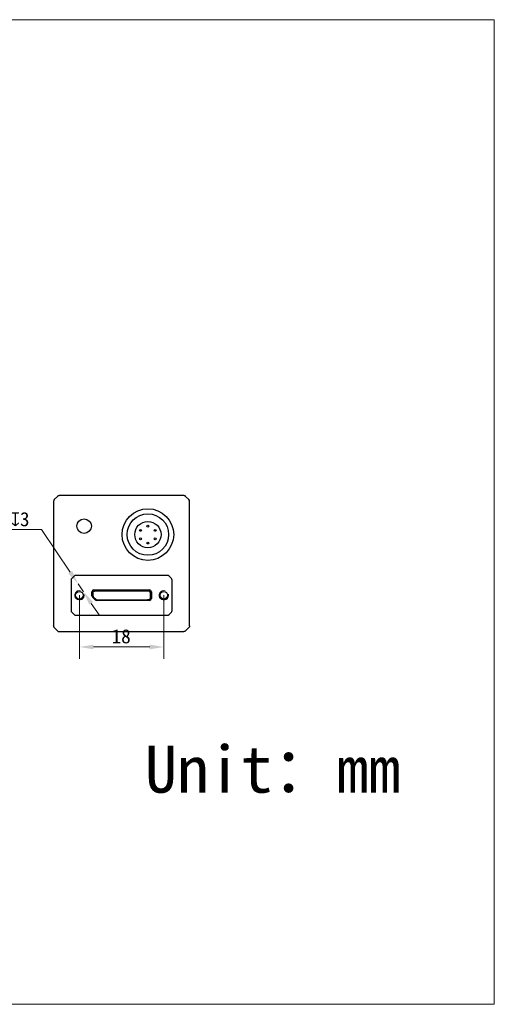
# Model space of a CAD drawing. Header units: millimetres. Extents: x 792 to 1089, y 318 to 528.
# Tile 2 of 2: x 988 to 1089, y 318 to 528. Entities that reach past the tile are written whole.
import ezdxf

# ---------------------------------------------------------------- set-up
doc = ezdxf.new("R2010")
doc.units = ezdxf.units.MM
doc.header["$LTSCALE"] = 16.335
doc.header["$PDMODE"] = 3
doc.header["$PDSIZE"] = 8
doc.layers.get('0').update_dxf_attribs({"linetype": 'CONTINUOUS'})
doc.layers.get('Defpoints').update_dxf_attribs({"linetype": 'CONTINUOUS'})
for name, color, linetype in [('51__DRAFT_DIMS', 7, 'CONTINUOUS'), ('ASM_DXF_FORMAT', 7, 'CONTINUOUS'), ('D-01-35-26-0DXF_CONTINUOUS_LINE', 7, 'CONTINUOUS'), ('D-01-36-26-0DXF_CONTINUOUS_LINE', 7, 'CONTINUOUS'), ('HR10A-7R-6PBDXF_CONTINUOUS_LINE', 7, 'CONTINUOUS')]:
    doc.layers.add(name, color=color, linetype=linetype)
doc.styles.get("Standard").update_dxf_attribs({"font": 'simfang.ttf'})
doc.dimstyles.new('DIMSTYLE_1$0', dxfattribs={"dimtxt": 3, "dimasz": 3, "dimexe": 2.5, "dimexo": 0, "dimgap": 0.75, "dimtad": 1, "dimdsep": 46, "dimtxsty": 'STANDARD', "dimblk": '_FILLED', "dimcen": 0.09, "dimclrd": 8, "dimclre": 8, "dimclrt": 7, "dimadec": 0, "dimazin": 0, "dimtp": 0.001, "dimtm": 0.001, "dimtfac": 1, "dimtofl": 0, "dimtmove": 0, "dimatfit": 3, "dimldrblk": '_FILLED', "dimfxl": 1, "dimtolj": 1, "dimlwd": 9, "dimlwe": 9, "dimarcsym": 0})
doc.dimstyles.new('DIMSTYLE_2', dxfattribs={"dimtxt": 3, "dimasz": 3, "dimexe": 2.5, "dimexo": 0, "dimtad": 1, "dimdec": 3, "dimdsep": 46, "dimtxsty": 'STANDARD', "dimblk": '_FILLED', "dimcen": 0.09, "dimclrd": 8, "dimclre": 8, "dimclrt": 7, "dimadec": 0, "dimazin": 0, "dimtp": 0.001, "dimtm": 0.001, "dimtfac": 1, "dimtdec": 3, "dimtmove": 0, "dimatfit": 2, "dimldrblk": '_FILLED', "dimfxl": 1, "dimtolj": 1, "dimlwd": 9, "dimlwe": 9, "dimarcsym": 0})

# ---------------------------------------------------------------- blocks, each defined once
blk = doc.blocks.new('_FILLED')
at = {"color": 0, "linetype": 'ByBlock'}
blk.add_solid([(0, 0), (-1, 0.167), (-1, -0.167)], dxfattribs=at)
blk = doc.blocks.new('*D147')
at = {"layer": '51__DRAFT_DIMS', "color": 8, "lineweight": 9}
for p, q in [((977.91, 419.09), (992.61, 419.09)), ((998.78, 409.94), (992.61, 419.09)), ((1001.57, 405.8), (1000.45, 407.46)), ((1003.25, 403.31), (1004.93, 400.83))]:
    blk.add_line(p, q, dxfattribs=at)
at = {"layer": 'Defpoints', "color": 0}
for p in [(1000.45, 407.46), (1001.57, 405.8)]:
    blk.add_point(p, dxfattribs=at)
at = {"layer": '51__DRAFT_DIMS', "color": 8, "linetype": 'ByBlock', "lineweight": 9, "xscale": 3, "yscale": 3, "zscale": 3}
for p, rotation in [((1000.45, 407.46), 304.011251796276), ((1001.57, 405.8), 124.011251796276)]:
    blk.add_blockref('_FILLED', p, dxfattribs=dict(at, rotation=rotation))
at = {"layer": '51__DRAFT_DIMS', "color": 7, "insert": (977.91, 422.77), "char_height": 3, "attachment_point": 1}
blk.add_mtext('\\A1;{2-M2{\\fgdt|b0|i0|c134|p2;x}3}', dxfattribs=at)
blk = doc.blocks.new('*D148')
at = {"layer": 'D-01-35-26-0DXF_CONTINUOUS_LINE', "color": 8, "linetype": 'Continuous', "lineweight": 9, "transparency": 16777216}
for p, q in [((1000.72, 405.03), (1000.72, 391.51)), ((1018.72, 405.03), (1018.72, 391.51)), ((1003.72, 394.01), (1015.72, 394.01))]:
    blk.add_line(p, q, dxfattribs=at)
at = {"layer": 'Defpoints', "color": 0, "linetype": 'Continuous', "transparency": 16777216}
for p in [(1000.72, 405.03), (1018.72, 405.03), (1018.72, 394.01)]:
    blk.add_point(p, dxfattribs=at)
at = {"layer": 'D-01-35-26-0DXF_CONTINUOUS_LINE', "color": 8, "linetype": 'Continuous', "lineweight": 9, "transparency": 16777216, "xscale": 3, "yscale": 3, "zscale": 3, "rotation": 180}
blk.add_blockref('_FILLED', (1000.72, 394.01), dxfattribs=at)
at = {"layer": 'D-01-35-26-0DXF_CONTINUOUS_LINE', "color": 8, "linetype": 'Continuous', "lineweight": 9, "transparency": 16777216, "xscale": 3, "yscale": 3, "zscale": 3}
blk.add_blockref('_FILLED', (1018.72, 394.01), dxfattribs=at)
at = {"layer": 'D-01-35-26-0DXF_CONTINUOUS_LINE', "color": 7, "linetype": 'Continuous', "lineweight": 30, "transparency": 16777216, "insert": (1009.63, 397.79), "char_height": 3, "attachment_point": 2}
blk.add_mtext('\\A1;18', dxfattribs=at)

msp = doc.modelspace()

# ---------------------------------------------------------------- linework, layer by layer
at = {"layer": 'ASM_DXF_FORMAT', "color": 7, "linetype": 'Continuous', "lineweight": 15}
for p, q in [((792.1945, 527.797), (1089.1945, 527.797)), ((1089.1945, 317.797), (1089.1945, 527.797)), ((792.1945, 317.797), (1089.1945, 317.797))]:
    msp.add_line(p, q, dxfattribs=at)
at = {"layer": 'D-01-35-26-0DXF_CONTINUOUS_LINE', "color": 7, "linetype": 'Continuous', "lineweight": 30}
for p, q in [((995.2226, 425.0748), (995.2226, 413.1402)), ((996.0762, 426.1354), (995.3691, 425.4283)), ((1023.0155, 426.2819), (996.4297, 426.2819)), ((1024.0762, 425.4283), (1023.3691, 426.1354)), ((1024.2226, 398.489), (1024.2226, 425.0748)), ((995.2226, 413.1402), (995.2226, 408.4236)), ((995.2226, 408.4236), (995.2226, 400.6119)), ((998.9476, 408.2748), (998.9476, 401.789)), ((999.6012, 409.1354), (999.0941, 408.6283)), ((1019.4905, 409.2819), (999.9547, 409.2819)), ((1020.3512, 408.6283), (1019.8441, 409.1354)), ((1020.4976, 401.789), (1020.4976, 408.2748)), ((1003.3761, 404.9319), (1003.3761, 405.7819)), ((1003.5976, 405.624), (1003.5976, 404.946)), ((1003.7726, 406.1784), (1015.6726, 406.1784)), ((1015.5271, 405.924), (1003.8901, 405.924)), ((1003.8976, 405.924), (1003.9186, 405.924)), ((1015.5271, 405.924), (1015.5476, 405.924)), ((1015.8476, 404.344), (1015.8476, 405.624)), ((1016.0691, 405.7819), (1016.0691, 404.3319)), ((1004.0922, 404.0515), (1003.4922, 404.6515)), ((1003.6827, 404.7366), (1004.2693, 404.1346)), ((1015.6726, 403.9354), (1004.3726, 403.9354)), ((1004.4842, 404.044), (1004.5576, 404.044)), ((1004.5576, 404.044), (1015.2326, 404.044)), ((1015.5476, 404.044), (1015.2326, 404.044)), ((999.0941, 401.4354), (999.6012, 400.9283)), ((1019.8441, 400.9283), (1020.3512, 401.4354)), ((995.2226, 400.6119), (995.2226, 398.489)), ((999.9547, 400.7819), (1019.4905, 400.7819)), ((996.1987, 397.2819), (995.369, 398.1355)), ((996.1987, 397.2819), (1023.0155, 397.2819)), ((1024.0762, 398.1355), (1023.369, 397.4283))]:
    msp.add_line(p, q, dxfattribs=at)
for centre, radius in [((1015.3226, 417.9818), 4.425), ((1001.7226, 419.7819), 1.5475), ((1015.3226, 417.9818), 2.8)]:
    msp.add_circle(centre, radius, dxfattribs=at)
for centre, radius, start, end in [((995.7226, 425.0748), 0.5, 135, 180), ((995.7208, 425.0746), 0.4982, 172.470803, 179.978987), ((995.7262, 425.074), 0.5036, 158.449046, 172.48334), ((995.7148, 425.078), 0.4915, 156.538163, 158.396363), ((995.7254, 425.073), 0.5033, 143.080853, 156.489058), ((995.7219, 425.0758), 0.4988, 135.023667, 143.097303), ((996.4297, 425.7819), 0.5, 90, 135), ((996.4283, 425.7831), 0.4981, 127.665715, 134.980172), ((996.4317, 425.7788), 0.5036, 113.515088, 127.67677), ((996.4265, 425.7897), 0.4915, 111.603636, 113.461837), ((996.4304, 425.7785), 0.5034, 97.968687, 111.553426), ((996.4299, 425.7833), 0.4986, 90.023338, 97.98448), ((1023.0155, 425.7819), 0.5, 45, 90), ((1023.0153, 425.7837), 0.4982, 82.470803, 89.978987), ((1023.0148, 425.7783), 0.5036, 68.449046, 82.48334), ((1023.0188, 425.7897), 0.4915, 66.538163, 68.396363), ((1023.0137, 425.7791), 0.5033, 53.080853, 66.489058), ((1023.0165, 425.7826), 0.4988, 45.023667, 53.097303), ((1023.7226, 425.0748), 0.5, 0, 45), ((1023.7238, 425.0762), 0.4981, 37.665715, 44.980172), ((1023.7196, 425.0728), 0.5036, 23.515088, 37.67677), ((1023.7305, 425.078), 0.4915, 21.603636, 23.461837), ((1023.7192, 425.0741), 0.5034, 7.968687, 21.553426), ((1023.724, 425.0746), 0.4986, 0.023338, 7.98448), ((999.4476, 408.2748), 0.5, 135, 179.999997), ((999.9547, 408.7819), 0.5, 90.000003, 135), ((1019.4905, 408.7819), 0.5, 45, 89.999997), ((1019.9976, 408.2748), 0.5, 0.000003, 45), ((1003.7726, 405.7819), 0.3965, 90, 180), ((1003.8976, 405.624), 0.3, 90, 180), ((1015.5476, 405.624), 0.3, 0, 90), ((1015.6726, 405.7819), 0.3965, 0, 90), ((1003.7726, 404.9319), 0.3965, 180, 225), ((1003.8976, 404.946), 0.3, 180, 224.255941), ((1004.3726, 404.3319), 0.3965, 225, 270), ((1004.4842, 404.344), 0.3, 224.255941, 270), ((1015.5476, 404.344), 0.3, 270, 0), ((1015.6726, 404.3319), 0.3965, 270, 0), ((999.4476, 401.789), 0.5, 180.000003, 225), ((1019.9976, 401.789), 0.5, 315, 359.999997), ((999.9547, 401.2819), 0.5, 225, 269.999997), ((1019.4905, 401.2819), 0.5, 270.000003, 315)]:
    msp.add_arc(centre, radius, start, end, dxfattribs=at)
for points in [[(995.2618, 398.2949), (995.2362, 398.3557), (995.2226, 398.423), (995.2226, 398.489)], [(995.369, 398.1355), (995.3238, 398.1807), (995.2867, 398.2358), (995.2618, 398.2949)], [(1023.2096, 397.3211), (1023.1488, 397.2955), (1023.0815, 397.2819), (1023.0155, 397.2819)], [(1023.369, 397.4283), (1023.3238, 397.383), (1023.2687, 397.346), (1023.2096, 397.3211)], [(1024.1855, 398.2999), (1024.1606, 398.239), (1024.1227, 398.182), (1024.0762, 398.1355)], [(1024.2226, 398.489), (1024.2226, 398.4247), (1024.2098, 398.3594), (1024.1855, 398.2999)]]:
    msp.add_open_spline(points, degree=3, dxfattribs=at)
at = {"layer": 'D-01-36-26-0DXF_CONTINUOUS_LINE', "color": 7, "linetype": 'Continuous', "lineweight": 30}
for centre in [(1000.7226, 405.0319), (1018.7226, 405.0319)]:
    msp.add_circle(centre, 0.8, dxfattribs=at)
at = {"layer": 'D-01-36-26-0DXF_CONTINUOUS_LINE', "color": 7, "linetype": 'Continuous', "lineweight": 15}
for centre in [(1000.7226, 405.0319), (1018.7226, 405.0319)]:
    msp.add_arc(centre, 1, 75, 15, dxfattribs=at)
at = {"layer": 'HR10A-7R-6PBDXF_CONTINUOUS_LINE', "color": 7, "linetype": 'Continuous', "lineweight": 30}
for centre, radius in [((1015.3226, 417.9818), 5.5), ((1013.7626, 418.8818), 0.2), ((1015.3226, 419.7818), 0.2), ((1016.8826, 418.8818), 0.2), ((1013.7626, 417.0818), 0.2), ((1015.3226, 416.1818), 0.2), ((1016.8826, 417.0818), 0.2)]:
    msp.add_circle(centre, radius, dxfattribs=at)

# ---------------------------------------------------------------- texts
at = {"insert": (1014.7056, 372.9345), "char_height": 10, "attachment_point": 1}
msp.add_mtext_dynamic_manual_height_columns('Unit：mm', width=63.843551, gutter_width=1, heights=[0], dxfattribs=at)

# ---------------------------------------------------------------- dimensions: what is measured, and where the dimension line sits
at = {"layer": '51__DRAFT_DIMS', "color": 4}
dim = msp.add_diameter_dim_2p(p1=(1001.5722, 405.7988), p2=(1000.4535, 407.4567), text='{2-M<>{\\fgdt|b0|i0|c134|p2;x}3}', dimstyle='DIMSTYLE_2', override={"dimtih": 1, "dimtoh": 1, "dimpost": '<>'}, dxfattribs=at)
dim.commit()
dim.dimension.update_dxf_attribs({"geometry": '*D147', "text_midpoint": (984.9455, 419.0858), "dimtype": 163})
at = {"layer": 'D-01-35-26-0DXF_CONTINUOUS_LINE', "color": 7, "linetype": 'Continuous', "lineweight": 30}
dim = msp.add_linear_dim(base=(1018.7226, 394.0097), p1=(1000.7226, 405.0319), p2=(1018.7226, 405.0319), dimstyle='DIMSTYLE_1$0', dxfattribs=at)
dim.commit()
dim.dimension.update_dxf_attribs({"geometry": '*D148', "text_midpoint": (1009.6259, 394.0097), "dimtype": 160})

doc.saveas('drawing.dxf')
